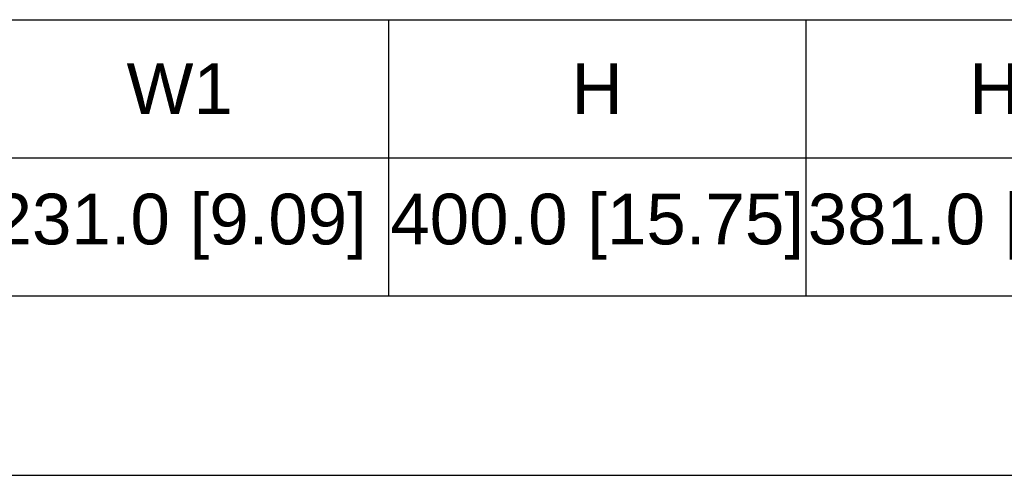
# Model space of a CAD drawing. Header units: millimetres. Extents: x 66 to 1727, y -68 to 939.
# Tile 4 of 72: x 282 to 469, y -68 to 18. Entities that reach past the tile are written whole.
import ezdxf

# ---------------------------------------------------------------- set-up
doc = ezdxf.new("R2010")
doc.units = ezdxf.units.MM
doc.header["$LTSCALE"] = 65.395
doc.layers.get('0').update_dxf_attribs({"linetype": 'CONTINUOUS'})
doc.layers.add('0-ASSY-NH30-G-FA_DXF_FORMAT', color=7, linetype='CONTINUOUS')
doc.styles.get("Standard").update_dxf_attribs({"font": 'arial.ttf'})

# ---------------------------------------------------------------- blocks, each defined once
blk = doc.blocks.new('*T11')
at = {"color": 0, "linetype": 'ByBlock', "lineweight": -2, "transparency": 16777216}
for p, q in [((0, 0), (588.84, 0)), ((0, 0), (0, -52.23)), ((35.82, 0), (35.82, -52.23)), ((114.82, 0), (114.82, -52.23)), ((193.83, 0), (193.83, -52.23)), ((272.83, 0), (272.83, -52.23)), ((351.83, 0), (351.83, -52.23)), ((430.83, 0), (430.83, -52.23)), ((509.83, 0), (509.83, -52.23)), ((588.84, 0), (588.84, -52.23)), ((0, -26.11), (588.84, -26.11)), ((0, -52.23), (588.84, -52.23))]:
    blk.add_line(p, q, dxfattribs=at)
at = {"color": 0, "linetype": 'Continuous', "transparency": 16777216, "char_height": 9.6, "attachment_point": 5}
for s, insert, width in [('W', (75.32, -13.06), 78.8578), ('W1', (154.33, -13.06), 78.8578), ('H', (233.33, -13.06), 78.8578), ('H1', (312.33, -13.06), 78.8578), ('D', (391.33, -13.06), 78.8578), ('D1', (470.33, -13.06), 78.8578), ('S1', (549.33, -13.06), 78.8578), ('G', (17.91, -39.17), 35.6783), ('250.0 [9.84]', (75.32, -39.17), 78.8578), ('231.0 [9.09]', (154.33, -39.17), 78.8578), ('400.0 [15.75]', (233.33, -39.17), 78.8578), ('381.0 [15.00]', (312.33, -39.17), 78.8578), ('225.0 [8.86]', (391.33, -39.17), 78.8578), ('10.0 [0.39]', (470.33, -39.17), 78.8578), ('8.5 [0.33]', (549.33, -39.17), 78.8578)]:
    blk.add_mtext(s, dxfattribs=dict(at, insert=insert, width=width))

msp = doc.modelspace()

# ---------------------------------------------------------------- linework, layer by layer
at = {"layer": '0-ASSY-NH30-G-FA_DXF_FORMAT', "color": 7, "linetype": 'Continuous'}
msp.add_line((66.021, -68.499), (871.298, -68.499), dxfattribs=at)

# ---------------------------------------------------------------- block references
msp.add_blockref('*T11', (158.272, 17.721))

doc.saveas('drawing.dxf')
